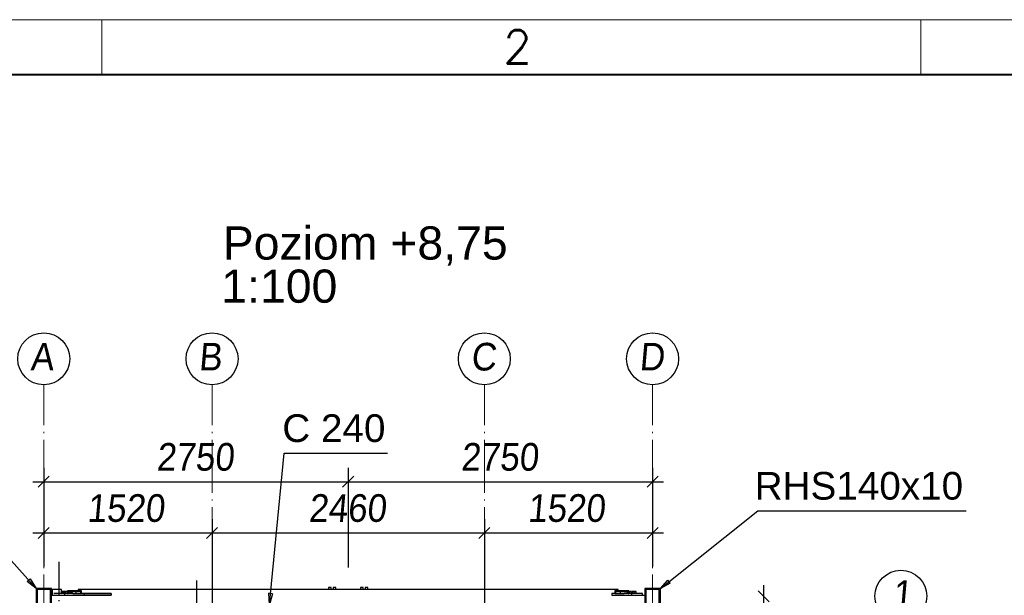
# Paper-space layout 'A0 Advance Steel' of a CAD drawing. Header units: millimetres. Extents: x 228 to 822, y 214 to 634.
# Tile 45 of 76: x 296 to 385, y 582 to 634. Entities that reach past the tile are written whole.
import ezdxf

# ---------------------------------------------------------------- set-up
doc = ezdxf.new("R2010")
doc.units = ezdxf.units.MM
doc.linetypes.add('ACAD_ISO04W100', pattern=[30, 24, -3, 0, -3])
doc.layers.get('0').update_dxf_attribs({"linetype": 'CONTINUOUS'})
for name, color, linetype, lineweight in [('5', 7, 'CONTINUOUS', 15), ('RAHM2', 1, 'CONTINUOUS', 15), ('RAHM3', 51, 'CONTINUOUS', 30), ('RAHM5', 3, 'CONTINUOUS', 40)]:
    doc.layers.add(name, color=color, linetype=linetype, lineweight=lineweight)
for name, color, linetype in [('AS_Belki', 145, 'CONTINUOUS'), ('AS_Blachy', 30, 'CONTINUOUS'), ('AS_DIM_ON', 7, 'CONTINUOUS'), ('AS_Schody', 253, 'CONTINUOUS'), ('AS_Sruby', 9, 'CONTINUOUS')]:
    doc.layers.add(name, color=color, linetype=linetype)
doc.styles.add('Arial', font='arial.ttf')
doc.styles.add('ARIAL_1', font='arial.ttf', dxfattribs={"width": 0.9, "oblique": 5})
doc.styles.add('ROMANS', font='romans.shx', dxfattribs={"width": 0.9})

# ---------------------------------------------------------------- blocks, each defined once
blk = doc.blocks.new('132QEWDSAASD')
at = {"layer": 'RAHM2'}
for p, q in [((75, 415), (75, 420)), ((149, 415), (149, 420))]:
    blk.add_line(p, q, dxfattribs=at)
blk.add_lwpolyline([(0, 0), (0, 420), (594, 420), (594, 0)], close=True, dxfattribs=at)
at = {"layer": 'RAHM5'}
blk.add_line((589, 415), (5, 415), dxfattribs=at)
at = {"layer": 'RAHM3', "style": 'ROMANS'}
blk.add_text('2', height=3, dxfattribs=at).set_placement((111.267, 416.05))
blk = doc.blocks.new('5ytrhfgvc')
at = {"layer": '5'}
blk.add_blockref('132QEWDSAASD', (0, 0), dxfattribs=at)
blk = doc.blocks.new('324ewdsczxzxcz')
at = {"linetype": 'ACAD_ISO04W100', "lineweight": 5, "ltscale": 0.2}
for p, q in [((303.229, 244.968, -5394.472), (303.229, 340.131, -5394.472)), ((318.429, 244.968), (318.429, 340.131)), ((343.029, 244.968), (343.029, 340.131)), ((358.229, 244.968, 54.54), (358.229, 340.131, 54.54))]:
    blk.add_line(p, q, dxfattribs=at)
for centre in [(303.229, 342.478, -5394.472), (318.429, 342.478), (343.029, 342.478), (358.229, 342.478, 54.54), (380.658, 321.018, -2695.986)]:
    blk.add_circle(centre, 2.347)
at = {"char_height": 2.5, "attachment_point": 1, "style": 'ARIAL_1'}
for s, insert in [('A', (302.007, 343.922, -5394.472)), ('B', (317.207, 343.922)), ('C', (341.807, 343.922)), ('D', (357.007, 343.922, 54.54)), ('1', (379.903, 322.461, -2695.986))]:
    blk.add_mtext_dynamic_manual_height_columns(s, width=4.31573, gutter_width=12.5, heights=[0], dxfattribs=dict(at, insert=insert))

psp = doc.layouts.new('A0 Advance Steel')

# ---------------------------------------------------------------- linework, layer by layer
at = {"color": 0, "linetype": 'ByBlock', "lineweight": -2}
for p, q in [((296.693, 583.393), (296.445, 583.17)), ((297.236, 582.536), (296.445, 583.17)), ((296.693, 583.393), (297.236, 582.536)), ((353.636, 582.536), (354.313, 583.291)), ((354.521, 583.03), (353.636, 582.536)), ((354.521, 583.03), (354.313, 583.291)), ((318.327, 581.086), (318.258, 582.098)), ((318.59, 582.065), (318.258, 582.098)), ((318.59, 582.065), (318.327, 581.086))]:
    psp.add_line(p, q, dxfattribs=at)
at = {"color": 7}
for points in [[(318.327, 581.086), (319.659, 594.778), (328.979, 594.778)], [(297.236, 582.536), (289.711, 590.944), (270.879, 590.944)], [(353.636, 582.536), (362.434, 589.567), (381.265, 589.567)]]:
    psp.add_lwpolyline(points, dxfattribs=at)
at = {"layer": 'AS_Belki', "linetype": 'Continuous', "ltscale": 0.15}
for p, q in [((298.636, 582.536), (297.236, 582.536)), ((297.236, 582.536), (297.236, 581.136)), ((298.536, 582.436), (297.336, 582.436)), ((297.336, 582.436), (297.336, 581.236)), ((298.536, 581.236), (298.536, 582.436)), ((298.636, 581.136), (298.636, 582.536)), ((300.086, 582.336), (300.076, 582.336)), ((300.076, 582.336), (300.076, 582.086)), ((300.076, 582.086), (300.086, 582.086)), ((301.358, 582.336), (300.086, 582.336)), ((300.086, 582.086), (300.086, 582.336)), ((300.086, 582.086), (300.149, 582.086)), ((300.149, 582.286), (301.294, 582.286)), ((300.149, 582.086), (300.149, 582.286)), ((300.556, 582.086), (300.823, 582.086)), ((300.823, 582.286), (300.823, 582.086)), ((300.823, 582.086), (301.294, 582.086)), ((349.836, 582.436), (301.036, 582.436)), ((301.036, 582.436), (301.036, 582.336)), ((301.294, 582.086), (301.294, 582.286)), ((301.294, 582.086), (301.358, 582.086)), ((301.358, 582.086), (301.358, 582.336)), ((301.358, 582.086), (304.036, 582.086)), ((301.929, 582.086), (301.929, 582.076)), ((301.929, 581.916), (301.929, 581.906)), ((304.036, 582.086), (304.036, 582.076)), ((350.786, 582.336), (349.515, 582.336)), ((349.515, 582.336), (349.515, 582.086)), ((349.515, 582.086), (349.578, 582.086)), ((349.578, 582.286), (350.723, 582.286)), ((349.578, 582.286), (349.578, 582.086)), ((349.578, 582.086), (350.049, 582.086)), ((349.836, 582.336), (349.836, 582.436)), ((349.836, 582.076), (349.836, 582.086)), ((349.836, 581.906), (349.836, 581.916)), ((350.049, 582.086), (350.049, 582.286)), ((350.049, 582.086), (350.363, 582.086)), ((350.723, 582.286), (350.723, 582.086)), ((350.723, 582.086), (350.786, 582.086)), ((350.796, 582.336), (350.786, 582.336)), ((350.786, 582.336), (350.786, 582.086)), ((350.786, 582.086), (350.796, 582.086)), ((350.796, 582.086), (350.796, 582.336)), ((353.636, 582.536), (352.236, 582.536)), ((352.236, 582.536), (352.236, 581.136)), ((353.536, 582.436), (352.336, 582.436)), ((352.336, 582.436), (352.336, 581.236)), ((353.536, 581.236), (353.536, 582.436)), ((353.636, 581.136), (353.636, 582.536))]:
    psp.add_line(p, q, dxfattribs=at)
at = {"layer": 'AS_Blachy', "linetype": 'Continuous', "ltscale": 0.15}
for p, q in [((298.636, 581.916), (299.717, 581.916)), ((299.831, 582.076), (298.838, 582.076)), ((299.717, 581.916), (299.831, 581.916)), ((301.612, 582.076), (299.831, 582.076)), ((299.831, 581.916), (299.831, 582.076)), ((299.831, 581.916), (300.021, 581.916)), ((300.021, 581.916), (301.612, 581.916)), ((300.083, 581.916), (300.083, 581.906)), ((300.936, 581.906), (300.936, 581.916)), ((301.612, 581.916), (301.612, 582.076)), ((304.036, 582.076), (301.612, 582.076)), ((301.612, 581.916), (304.036, 581.916)), ((304.036, 582.076), (304.036, 581.916)), ((351.041, 582.076), (349.26, 582.076)), ((349.26, 582.076), (349.26, 581.916)), ((349.26, 581.916), (351.041, 581.916)), ((349.936, 581.916), (349.936, 581.906)), ((350.789, 581.906), (350.789, 581.916)), ((352.035, 582.076), (351.041, 582.076)), ((351.041, 582.076), (351.041, 581.916)), ((351.041, 581.916), (351.155, 581.916)), ((351.155, 581.916), (352.236, 581.916)), ((352.035, 581.916), (352.035, 582.076))]:
    psp.add_line(p, q, dxfattribs=at)
at = {"layer": 'AS_DIM_ON', "color": 8}
for p, q in [((297.936, 593.434), (297.936, 584.536)), ((325.436, 593.434), (325.436, 584.436)), ((352.936, 593.434), (352.936, 584.536)), ((296.936, 592.184), (325.436, 592.184)), ((325.436, 592.184), (353.936, 592.184)), ((297.936, 588.807), (297.936, 584.536)), ((313.136, 588.807), (313.136, 569.336)), ((337.736, 588.807), (337.736, 569.336)), ((352.936, 588.807), (352.936, 584.536)), ((296.936, 587.557), (313.136, 587.557)), ((313.136, 587.557), (337.736, 587.557)), ((337.736, 587.557), (353.936, 587.557)), ((362.974, 554.336), (362.974, 582.836))]:
    psp.add_line(p, q, dxfattribs=at)
at = {"layer": 'AS_DIM_ON', "color": 8, "linetype": 'ByBlock', "lineweight": -2}
for p, q in [((298.436, 592.684), (297.436, 591.684)), ((324.936, 591.684), (325.936, 592.684)), ((325.936, 592.684), (324.936, 591.684)), ((352.436, 591.684), (353.436, 592.684)), ((298.436, 588.057), (297.436, 587.057)), ((312.636, 587.057), (313.636, 588.057)), ((313.636, 588.057), (312.636, 587.057)), ((337.236, 587.057), (338.236, 588.057)), ((338.236, 588.057), (337.236, 587.057)), ((352.436, 587.057), (353.436, 588.057)), ((363.474, 581.336), (362.474, 582.336))]:
    psp.add_line(p, q, dxfattribs=at)
at = {"layer": 'AS_Schody', "linetype": 'Continuous', "ltscale": 0.15}
for p, q in [((299.544, 582.436), (298.694, 582.436)), ((298.694, 582.436), (298.694, 581.916)), ((299.544, 582.076), (299.544, 582.436))]:
    psp.add_line(p, q, dxfattribs=at)
at = {"layer": 'AS_Schody', "color": 10, "linetype": 'ACAD_ISO04W100', "ltscale": 0.15}
for points in [[(299.321, 565.636), (299.321, 568.136), (299.321, 582.436), (299.321, 584.936)], [(311.767, 565.636), (311.767, 568.136), (311.767, 580.766), (311.767, 583.266)]]:
    psp.add_lwpolyline(points, dxfattribs=at)
at = {"layer": 'AS_Sruby', "linetype": 'Continuous', "ltscale": 0.15}
for p, q in [((323.652, 582.616), (323.649, 582.616)), ((323.649, 582.616), (323.649, 582.436)), ((323.674, 582.616), (323.652, 582.616)), ((323.709, 582.616), (323.674, 582.616)), ((323.754, 582.616), (323.709, 582.616)), ((323.8, 582.616), (323.754, 582.616)), ((323.842, 582.616), (323.8, 582.616)), ((323.873, 582.616), (323.842, 582.616)), ((323.887, 582.616), (323.873, 582.616)), ((323.887, 582.436), (323.887, 582.616)), ((324.085, 582.616), (324.081, 582.616)), ((324.081, 582.616), (324.081, 582.436)), ((324.106, 582.616), (324.085, 582.616)), ((324.142, 582.616), (324.106, 582.616)), ((324.186, 582.616), (324.142, 582.616)), ((324.233, 582.616), (324.186, 582.616)), ((324.275, 582.616), (324.233, 582.616)), ((324.305, 582.616), (324.275, 582.616)), ((324.32, 582.616), (324.305, 582.616)), ((324.32, 582.436), (324.32, 582.616)), ((326.567, 582.616), (326.553, 582.616)), ((326.553, 582.616), (326.553, 582.436)), ((326.598, 582.616), (326.567, 582.616)), ((326.639, 582.616), (326.598, 582.616)), ((326.686, 582.616), (326.639, 582.616)), ((326.731, 582.616), (326.686, 582.616)), ((326.766, 582.616), (326.731, 582.616)), ((326.787, 582.616), (326.766, 582.616)), ((326.791, 582.616), (326.787, 582.616)), ((326.791, 582.436), (326.791, 582.616)), ((327, 582.616), (326.985, 582.616)), ((326.985, 582.616), (326.985, 582.436)), ((327.03, 582.616), (327, 582.616)), ((327.072, 582.616), (327.03, 582.616)), ((327.119, 582.616), (327.072, 582.616)), ((327.163, 582.616), (327.119, 582.616)), ((327.199, 582.616), (327.163, 582.616)), ((327.22, 582.616), (327.199, 582.616)), ((327.223, 582.616), (327.22, 582.616)), ((327.223, 582.436), (327.223, 582.616)), ((299.633, 582.266), (299.544, 582.266)), ((299.578, 582.116), (299.544, 582.116)), ((299.621, 582.116), (299.578, 582.116)), ((299.664, 582.116), (299.621, 582.116)), ((299.79, 582.266), (299.633, 582.266)), ((299.633, 582.266), (299.633, 582.116)), ((299.704, 582.116), (299.664, 582.116)), ((299.74, 582.116), (299.704, 582.116)), ((299.771, 582.116), (299.74, 582.116)), ((299.796, 582.116), (299.771, 582.116)), ((299.79, 582.116), (299.79, 582.266)), ((299.809, 582.266), (299.79, 582.266)), ((299.813, 582.116), (299.796, 582.116)), ((299.809, 582.116), (299.809, 582.266)), ((299.817, 582.116), (299.813, 582.116)), ((299.825, 582.116), (299.817, 582.116)), ((299.817, 582.116), (299.817, 582.076)), ((299.841, 582.116), (299.825, 582.116)), ((299.864, 582.116), (299.841, 582.116)), ((299.88, 582.266), (299.851, 582.266)), ((299.851, 582.266), (299.851, 582.116)), ((299.894, 582.116), (299.864, 582.116)), ((300.065, 582.266), (299.88, 582.266)), ((299.88, 582.266), (299.88, 582.116)), ((299.929, 582.116), (299.894, 582.116)), ((299.968, 582.116), (299.929, 582.116)), ((300.01, 582.116), (299.968, 582.116)), ((300.054, 582.116), (300.01, 582.116)), ((300.076, 582.116), (300.054, 582.116)), ((300.076, 582.266), (300.065, 582.266)), ((300.065, 582.266), (300.065, 582.116)), ((300.222, 582.266), (300.149, 582.266)), ((300.173, 582.116), (300.15, 582.116)), ((300.204, 582.116), (300.173, 582.116)), ((300.228, 582.116), (300.204, 582.116)), ((300.222, 582.116), (300.222, 582.266)), ((300.336, 582.266), (300.222, 582.266)), ((300.246, 582.116), (300.228, 582.116)), ((300.255, 582.116), (300.246, 582.116)), ((300.256, 582.116), (300.255, 582.116)), ((300.256, 582.076), (300.256, 582.116)), ((300.293, 582.116), (300.256, 582.116)), ((300.336, 582.116), (300.293, 582.116)), ((300.509, 582.266), (300.336, 582.266)), ((300.336, 582.266), (300.336, 582.116)), ((300.379, 582.116), (300.336, 582.116)), ((300.42, 582.116), (300.379, 582.116)), ((300.458, 582.116), (300.42, 582.116)), ((300.492, 582.116), (300.458, 582.116)), ((300.519, 582.116), (300.492, 582.116)), ((300.509, 582.116), (300.509, 582.266)), ((300.539, 582.116), (300.519, 582.116)), ((300.552, 582.116), (300.539, 582.116)), ((300.556, 582.116), (300.552, 582.116)), ((300.556, 582.076), (300.556, 582.116)), ((350.536, 582.106), (350.363, 582.106)), ((350.363, 582.106), (350.363, 582.076)), ((350.616, 582.106), (350.536, 582.106)), ((350.536, 582.106), (350.536, 582.076)), ((350.617, 582.116), (350.616, 582.116)), ((350.616, 582.116), (350.616, 582.076)), ((350.626, 582.116), (350.617, 582.116)), ((350.644, 582.116), (350.626, 582.116)), ((350.668, 582.116), (350.644, 582.116)), ((350.723, 582.266), (350.65, 582.266)), ((350.65, 582.266), (350.65, 582.116)), ((350.7, 582.116), (350.668, 582.116)), ((350.722, 582.116), (350.7, 582.116)), ((350.807, 582.266), (350.796, 582.266)), ((350.819, 582.116), (350.796, 582.116)), ((350.993, 582.266), (350.807, 582.266)), ((350.807, 582.266), (350.807, 582.116)), ((350.862, 582.116), (350.819, 582.116)), ((350.904, 582.116), (350.862, 582.116)), ((350.943, 582.116), (350.904, 582.116)), ((350.979, 582.116), (350.943, 582.116)), ((351.008, 582.116), (350.979, 582.116)), ((351.021, 582.266), (350.993, 582.266)), ((350.993, 582.266), (350.993, 582.116)), ((351.032, 582.116), (351.008, 582.116)), ((351.021, 582.116), (351.021, 582.266)), ((351.047, 582.116), (351.032, 582.116)), ((351.055, 582.116), (351.047, 582.116)), ((351.059, 582.116), (351.055, 582.116)), ((351.055, 582.076), (351.055, 582.116)), ((351.076, 582.116), (351.059, 582.116)), ((351.101, 582.116), (351.076, 582.116)), ((351.24, 582.266), (351.082, 582.266)), ((351.082, 582.266), (351.082, 582.116)), ((351.132, 582.116), (351.101, 582.116)), ((351.168, 582.116), (351.132, 582.116)), ((351.209, 582.116), (351.168, 582.116)), ((351.251, 582.116), (351.209, 582.116)), ((351.425, 582.266), (351.24, 582.266)), ((351.24, 582.266), (351.24, 582.116)), ((351.294, 582.116), (351.251, 582.116)), ((351.336, 582.116), (351.294, 582.116)), ((351.376, 582.116), (351.336, 582.116)), ((351.411, 582.116), (351.376, 582.116)), ((351.441, 582.116), (351.411, 582.116)), ((351.454, 582.266), (351.425, 582.266)), ((351.425, 582.266), (351.425, 582.116)), ((351.464, 582.116), (351.441, 582.116)), ((351.454, 582.116), (351.454, 582.266)), ((351.48, 582.116), (351.464, 582.116)), ((351.487, 582.116), (351.48, 582.116)), ((351.487, 582.076), (351.487, 582.116))]:
    psp.add_line(p, q, dxfattribs=at)

# ---------------------------------------------------------------- block references
psp.add_blockref('324ewdsczxzxcz', (-5.293, 260.818, -1221.948))
at = {"layer": '5'}
psp.add_blockref('5ytrhfgvc', (228.18, 213.953, 26127.238), dxfattribs=at)

# ---------------------------------------------------------------- texts
at = {"color": 84, "style": 'Arial'}
for s, p in [('Poziom +8,75', (314.106, 612.267)), ('1:100', (313.973, 608.367))]:
    psp.add_text(s, height=3, dxfattribs=at).set_placement(p)
at = {"color": 7, "style": 'Arial'}
for s, p in [('C 240', (319.485, 595.778)), ('RHS140x10', (362.159, 590.567))]:
    psp.add_text(s, height=2.5, dxfattribs=at).set_placement(p)
at = {"layer": 'AS_DIM_ON', "color": 9, "style": 'ARIAL_1', "oblique": 5, "width": 0.9}
for s, p in [('2750', (308.107, 593.184)), ('2750', (335.607, 593.184)), ('1520', (301.832, 588.557)), ('2460', (321.857, 588.557)), ('1520', (341.632, 588.557))]:
    psp.add_text(s, height=2.5, dxfattribs=at).set_placement(p)

doc.saveas('drawing.dxf')
